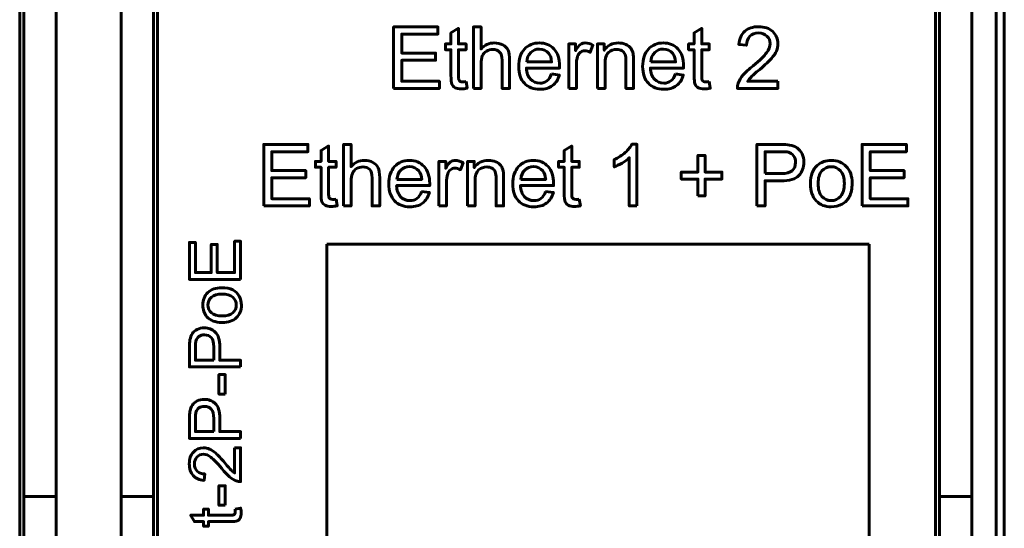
# Model space of a CAD drawing. Header units: millimetres. Extents: x -13 to 39, y -19 to 89.
# Tile 8 of 16: x 15 to 39, y 24 to 37. Entities that reach past the tile are written whole.
import ezdxf

# ---------------------------------------------------------------- set-up
doc = ezdxf.new("R2010")
doc.units = ezdxf.units.MM
doc.linetypes.add('K5LT32768', pattern=[0])

msp = doc.modelspace()

# ---------------------------------------------------------------- linework, layer by layer
at = {"color": 150, "linetype": 'K5LT32768', "lineweight": 60, "true_color": 0x0080ff}
for p, q in [((38.739, 61.118), (38.739, 8.557)), ((38.939, 61.118), (38.939, 8.557)), ((14.639, 22.438), (14.639, 47.238)), ((18.039, 22.438), (18.039, 47.238)), ((37.239, 22.438), (37.239, 47.238)), ((14.739, 44.413), (14.739, 25.262)), ((15.539, 25.262), (15.539, 44.413)), ((17.139, 25.262), (17.139, 44.413)), ((17.939, 44.413), (17.939, 25.262)), ((37.339, 44.413), (37.339, 25.262)), ((38.139, 25.262), (38.139, 44.413)), ((22.217, 14.783), (22.217, 31.492)), ((22.217, 31.492), (35.6, 31.492)), ((35.6, 31.492), (35.6, 14.783)), ((15.539, 25.262), (14.739, 25.262)), ((14.739, 23.338), (14.739, 25.262)), ((15.539, 23.645), (15.539, 25.262)), ((17.139, 23.645), (17.139, 25.262)), ((17.939, 25.262), (17.139, 25.262)), ((17.939, 25.262), (17.939, 23.338)), ((37.339, 25.262), (37.339, 23.338)), ((38.139, 25.262), (37.339, 25.262)), ((38.139, 23.645), (38.139, 25.262))]:
    msp.add_line(p, q, dxfattribs=at)
for points, knots in [([(23.866, 35.335), (23.866, 35.335), (23.866, 36.85), (23.866, 36.85), (24.96, 36.85), (24.96, 36.85), (24.96, 36.673), (24.96, 36.673), (24.067, 36.673), (24.067, 36.673), (24.067, 36.207), (24.067, 36.207), (24.903, 36.207), (24.903, 36.207), (24.903, 36.029), (24.903, 36.029), (24.067, 36.029), (24.067, 36.029), (24.067, 35.513), (24.067, 35.513), (24.996, 35.513), (24.996, 35.513), (24.996, 35.335), (24.996, 35.335), (23.866, 35.335), (23.866, 35.335)], [0, 0, 0, 0, 0.083333, 0.083333, 0.166667, 0.166667, 0.25, 0.25, 0.333333, 0.333333, 0.416667, 0.416667, 0.5, 0.5, 0.583333, 0.583333, 0.666667, 0.666667, 0.75, 0.75, 0.833333, 0.833333, 0.916667, 0.916667, 1, 1, 1, 1]), ([(25.654, 35.501), (25.654, 35.501), (25.68, 35.337), (25.68, 35.337), (25.627, 35.326), (25.581, 35.32), (25.54, 35.32), (25.472, 35.32), (25.42, 35.331), (25.383, 35.352), (25.346, 35.374), (25.319, 35.402), (25.304, 35.436), (25.289, 35.471), (25.282, 35.545), (25.282, 35.657), (25.282, 35.657), (25.282, 36.289), (25.282, 36.289), (25.144, 36.289), (25.144, 36.289), (25.144, 36.433), (25.144, 36.433), (25.282, 36.433), (25.282, 36.433), (25.282, 36.705), (25.282, 36.705), (25.468, 36.817), (25.468, 36.817), (25.468, 36.433), (25.468, 36.433), (25.654, 36.433), (25.654, 36.433), (25.654, 36.289), (25.654, 36.289), (25.468, 36.289), (25.468, 36.289), (25.468, 35.646), (25.468, 35.646), (25.468, 35.593), (25.471, 35.559), (25.478, 35.543), (25.484, 35.528), (25.495, 35.516), (25.51, 35.507), (25.524, 35.498), (25.546, 35.494), (25.573, 35.494), (25.594, 35.494), (25.621, 35.496), (25.654, 35.501)], [0, 0, 0, 0, 0.05, 0.05, 0.05, 0.1, 0.1, 0.1, 0.15, 0.15, 0.15, 0.2, 0.2, 0.2, 0.25, 0.25, 0.25, 0.3, 0.3, 0.35, 0.35, 0.4, 0.4, 0.45, 0.45, 0.5, 0.5, 0.55, 0.55, 0.6, 0.6, 0.65, 0.65, 0.7, 0.7, 0.75, 0.75, 0.8, 0.8, 0.8, 0.85, 0.85, 0.85, 0.9, 0.9, 0.9, 0.95, 0.95, 0.95, 1, 1, 1, 1]), ([(25.838, 35.335), (25.838, 35.335), (25.838, 36.85), (25.838, 36.85), (26.024, 36.85), (26.024, 36.85), (26.024, 36.305), (26.024, 36.305), (26.111, 36.406), (26.22, 36.457), (26.352, 36.457), (26.432, 36.457), (26.503, 36.441), (26.563, 36.409), (26.622, 36.377), (26.665, 36.333), (26.691, 36.276), (26.716, 36.22), (26.729, 36.137), (26.729, 36.03), (26.729, 36.03), (26.729, 35.335), (26.729, 35.335), (26.543, 35.335), (26.543, 35.335), (26.543, 36.029), (26.543, 36.029), (26.543, 36.122), (26.523, 36.19), (26.483, 36.232), (26.443, 36.275), (26.386, 36.296), (26.313, 36.296), (26.258, 36.296), (26.207, 36.282), (26.158, 36.253), (26.11, 36.225), (26.076, 36.186), (26.055, 36.137), (26.035, 36.088), (26.024, 36.021), (26.024, 35.935), (26.024, 35.935), (26.024, 35.335), (26.024, 35.335), (25.838, 35.335), (25.838, 35.335)], [0, 0, 0, 0, 0.058824, 0.058824, 0.117647, 0.117647, 0.176471, 0.176471, 0.176471, 0.235294, 0.235294, 0.235294, 0.294118, 0.294118, 0.294118, 0.352941, 0.352941, 0.352941, 0.411765, 0.411765, 0.411765, 0.470588, 0.470588, 0.529412, 0.529412, 0.588235, 0.588235, 0.588235, 0.647059, 0.647059, 0.647059, 0.705882, 0.705882, 0.705882, 0.764706, 0.764706, 0.764706, 0.823529, 0.823529, 0.823529, 0.882353, 0.882353, 0.882353, 0.941176, 0.941176, 1, 1, 1, 1]), ([(31.656, 35.501), (31.656, 35.501), (31.681, 35.337), (31.681, 35.337), (31.629, 35.326), (31.582, 35.32), (31.541, 35.32), (31.474, 35.32), (31.422, 35.331), (31.384, 35.352), (31.347, 35.374), (31.321, 35.402), (31.306, 35.436), (31.291, 35.471), (31.284, 35.545), (31.284, 35.657), (31.284, 35.657), (31.284, 36.289), (31.284, 36.289), (31.146, 36.289), (31.146, 36.289), (31.146, 36.433), (31.146, 36.433), (31.284, 36.433), (31.284, 36.433), (31.284, 36.705), (31.284, 36.705), (31.47, 36.817), (31.47, 36.817), (31.47, 36.433), (31.47, 36.433), (31.656, 36.433), (31.656, 36.433), (31.656, 36.289), (31.656, 36.289), (31.47, 36.289), (31.47, 36.289), (31.47, 35.646), (31.47, 35.646), (31.47, 35.593), (31.473, 35.559), (31.48, 35.543), (31.486, 35.528), (31.497, 35.516), (31.511, 35.507), (31.526, 35.498), (31.547, 35.494), (31.575, 35.494), (31.595, 35.494), (31.623, 35.496), (31.656, 35.501)], [0, 0, 0, 0, 0.05, 0.05, 0.05, 0.1, 0.1, 0.1, 0.15, 0.15, 0.15, 0.2, 0.2, 0.2, 0.25, 0.25, 0.25, 0.3, 0.3, 0.35, 0.35, 0.4, 0.4, 0.45, 0.45, 0.5, 0.5, 0.55, 0.55, 0.6, 0.6, 0.65, 0.65, 0.7, 0.7, 0.75, 0.75, 0.8, 0.8, 0.8, 0.85, 0.85, 0.85, 0.9, 0.9, 0.9, 0.95, 0.95, 0.95, 1, 1, 1, 1]), ([(33.353, 35.513), (33.353, 35.513), (33.353, 35.335), (33.353, 35.335), (32.35, 35.335), (32.35, 35.335), (32.348, 35.38), (32.356, 35.423), (32.372, 35.464), (32.397, 35.532), (32.439, 35.6), (32.552, 35.732), (32.633, 35.808), (32.739, 35.894), (32.903, 36.029), (33.014, 36.136), (33.072, 36.215), (33.131, 36.294), (33.16, 36.369), (33.16, 36.44), (33.16, 36.513), (33.134, 36.576), (33.081, 36.626), (33.028, 36.677), (32.959, 36.702), (32.874, 36.702), (32.784, 36.702), (32.712, 36.675), (32.658, 36.622), (32.604, 36.569), (32.577, 36.494), (32.576, 36.4), (32.576, 36.4), (32.386, 36.419), (32.386, 36.419), (32.399, 36.561), (32.448, 36.67), (32.533, 36.745), (32.619, 36.819), (32.734, 36.857), (32.878, 36.857), (33.023, 36.857), (33.139, 36.817), (33.223, 36.736), (33.308, 36.655), (33.351, 36.555), (33.351, 36.436), (33.351, 36.375), (33.338, 36.315), (33.313, 36.257), (33.289, 36.198), (33.247, 36.136), (33.19, 36.071), (33.132, 36.007), (33.037, 35.917), (32.903, 35.804), (32.791, 35.711), (32.719, 35.647), (32.688, 35.614), (32.656, 35.58), (32.63, 35.547), (32.609, 35.513), (32.609, 35.513), (33.353, 35.513), (33.353, 35.513)], [0, 0, 0, 0, 0.045455, 0.045455, 0.090909, 0.090909, 0.090909, 0.136364, 0.136364, 0.136364, 0.181818, 0.181818, 0.227273, 0.227273, 0.227273, 0.272727, 0.272727, 0.272727, 0.318182, 0.318182, 0.318182, 0.363636, 0.363636, 0.363636, 0.409091, 0.409091, 0.409091, 0.454545, 0.454545, 0.454545, 0.5, 0.5, 0.5, 0.545455, 0.545455, 0.545455, 0.590909, 0.590909, 0.590909, 0.636364, 0.636364, 0.636364, 0.681818, 0.681818, 0.681818, 0.727273, 0.727273, 0.727273, 0.772727, 0.772727, 0.772727, 0.818182, 0.818182, 0.818182, 0.863636, 0.863636, 0.863636, 0.909091, 0.909091, 0.909091, 0.954545, 0.954545, 0.954545, 1, 1, 1, 1]), ([(27.765, 35.69), (27.765, 35.69), (27.957, 35.665), (27.957, 35.665), (27.927, 35.553), (27.871, 35.466), (27.789, 35.404), (27.707, 35.343), (27.603, 35.312), (27.476, 35.312), (27.315, 35.312), (27.188, 35.361), (27.095, 35.46), (27.001, 35.558), (26.954, 35.697), (26.954, 35.875), (26.954, 36.059), (27.001, 36.202), (27.096, 36.304), (27.191, 36.406), (27.314, 36.457), (27.465, 36.457), (27.612, 36.457), (27.731, 36.407), (27.824, 36.307), (27.917, 36.207), (27.964, 36.067), (27.964, 35.886), (27.964, 35.875), (27.963, 35.858), (27.962, 35.837), (27.962, 35.837), (27.144, 35.837), (27.144, 35.837), (27.151, 35.716), (27.185, 35.624), (27.247, 35.56), (27.308, 35.496), (27.384, 35.464), (27.476, 35.464), (27.544, 35.464), (27.602, 35.482), (27.65, 35.518), (27.698, 35.554), (27.736, 35.611), (27.765, 35.69)], [0, 0, 0, 0, 0.066667, 0.066667, 0.066667, 0.133333, 0.133333, 0.133333, 0.2, 0.2, 0.2, 0.266667, 0.266667, 0.266667, 0.333333, 0.333333, 0.333333, 0.4, 0.4, 0.4, 0.466667, 0.466667, 0.466667, 0.533333, 0.533333, 0.533333, 0.6, 0.6, 0.6, 0.666667, 0.666667, 0.666667, 0.733333, 0.733333, 0.733333, 0.8, 0.8, 0.8, 0.866667, 0.866667, 0.866667, 0.933333, 0.933333, 0.933333, 1, 1, 1, 1]), ([(28.19, 35.335), (28.19, 35.335), (28.19, 36.433), (28.19, 36.433), (28.358, 36.433), (28.358, 36.433), (28.358, 36.265), (28.358, 36.265), (28.4, 36.343), (28.44, 36.395), (28.476, 36.419), (28.512, 36.444), (28.552, 36.457), (28.596, 36.457), (28.658, 36.457), (28.722, 36.437), (28.787, 36.398), (28.787, 36.398), (28.721, 36.226), (28.721, 36.226), (28.676, 36.251), (28.631, 36.264), (28.585, 36.264), (28.545, 36.264), (28.509, 36.252), (28.476, 36.227), (28.444, 36.203), (28.421, 36.169), (28.408, 36.126), (28.387, 36.06), (28.377, 35.987), (28.377, 35.909), (28.377, 35.909), (28.377, 35.335), (28.377, 35.335), (28.19, 35.335), (28.19, 35.335)], [0, 0, 0, 0, 0.076923, 0.076923, 0.153846, 0.153846, 0.230769, 0.230769, 0.230769, 0.307692, 0.307692, 0.307692, 0.384615, 0.384615, 0.384615, 0.461538, 0.461538, 0.461538, 0.538462, 0.538462, 0.538462, 0.615385, 0.615385, 0.615385, 0.692308, 0.692308, 0.692308, 0.769231, 0.769231, 0.769231, 0.846154, 0.846154, 0.846154, 0.923077, 0.923077, 1, 1, 1, 1]), ([(28.897, 35.335), (28.897, 35.335), (28.897, 36.433), (28.897, 36.433), (29.065, 36.433), (29.065, 36.433), (29.065, 36.277), (29.065, 36.277), (29.145, 36.397), (29.261, 36.457), (29.413, 36.457), (29.48, 36.457), (29.54, 36.445), (29.596, 36.421), (29.651, 36.397), (29.693, 36.366), (29.72, 36.328), (29.748, 36.289), (29.767, 36.243), (29.778, 36.19), (29.785, 36.156), (29.788, 36.095), (29.788, 36.009), (29.788, 36.009), (29.788, 35.335), (29.788, 35.335), (29.602, 35.335), (29.602, 35.335), (29.602, 36.002), (29.602, 36.002), (29.602, 36.078), (29.595, 36.135), (29.581, 36.172), (29.566, 36.21), (29.54, 36.24), (29.504, 36.262), (29.467, 36.285), (29.424, 36.296), (29.374, 36.296), (29.295, 36.296), (29.227, 36.271), (29.17, 36.22), (29.112, 36.17), (29.084, 36.075), (29.084, 35.934), (29.084, 35.934), (29.084, 35.335), (29.084, 35.335), (28.897, 35.335), (28.897, 35.335)], [0, 0, 0, 0, 0.055556, 0.055556, 0.111111, 0.111111, 0.166667, 0.166667, 0.166667, 0.222222, 0.222222, 0.222222, 0.277778, 0.277778, 0.277778, 0.333333, 0.333333, 0.333333, 0.388889, 0.388889, 0.388889, 0.444444, 0.444444, 0.444444, 0.5, 0.5, 0.555556, 0.555556, 0.611111, 0.611111, 0.611111, 0.666667, 0.666667, 0.666667, 0.722222, 0.722222, 0.722222, 0.777778, 0.777778, 0.777778, 0.833333, 0.833333, 0.833333, 0.888889, 0.888889, 0.888889, 0.944444, 0.944444, 1, 1, 1, 1]), ([(30.824, 35.69), (30.824, 35.69), (31.016, 35.665), (31.016, 35.665), (30.986, 35.553), (30.93, 35.466), (30.849, 35.404), (30.767, 35.343), (30.662, 35.312), (30.535, 35.312), (30.375, 35.312), (30.248, 35.361), (30.154, 35.46), (30.06, 35.558), (30.013, 35.697), (30.013, 35.875), (30.013, 36.059), (30.06, 36.202), (30.155, 36.304), (30.25, 36.406), (30.373, 36.457), (30.525, 36.457), (30.671, 36.457), (30.791, 36.407), (30.883, 36.307), (30.976, 36.207), (31.023, 36.067), (31.023, 35.886), (31.023, 35.875), (31.022, 35.858), (31.022, 35.837), (31.022, 35.837), (30.204, 35.837), (30.204, 35.837), (30.211, 35.716), (30.245, 35.624), (30.306, 35.56), (30.367, 35.496), (30.444, 35.464), (30.535, 35.464), (30.603, 35.464), (30.661, 35.482), (30.709, 35.518), (30.758, 35.554), (30.796, 35.611), (30.824, 35.69)], [0, 0, 0, 0, 0.066667, 0.066667, 0.066667, 0.133333, 0.133333, 0.133333, 0.2, 0.2, 0.2, 0.266667, 0.266667, 0.266667, 0.333333, 0.333333, 0.333333, 0.4, 0.4, 0.4, 0.466667, 0.466667, 0.466667, 0.533333, 0.533333, 0.533333, 0.6, 0.6, 0.6, 0.666667, 0.666667, 0.666667, 0.733333, 0.733333, 0.733333, 0.8, 0.8, 0.8, 0.866667, 0.866667, 0.866667, 0.933333, 0.933333, 0.933333, 1, 1, 1, 1]), ([(27.155, 35.989), (27.155, 35.989), (27.767, 35.989), (27.767, 35.989), (27.759, 36.081), (27.735, 36.15), (27.696, 36.197), (27.638, 36.268), (27.561, 36.304), (27.466, 36.304), (27.381, 36.304), (27.309, 36.276), (27.251, 36.219), (27.193, 36.161), (27.161, 36.085), (27.155, 35.989)], [0, 0, 0, 0, 0.2, 0.2, 0.2, 0.4, 0.4, 0.4, 0.6, 0.6, 0.6, 0.8, 0.8, 0.8, 1, 1, 1, 1]), ([(30.214, 35.989), (30.214, 35.989), (30.826, 35.989), (30.826, 35.989), (30.818, 36.081), (30.794, 36.15), (30.756, 36.197), (30.697, 36.268), (30.62, 36.304), (30.526, 36.304), (30.44, 36.304), (30.369, 36.276), (30.311, 36.219), (30.253, 36.161), (30.221, 36.085), (30.214, 35.989)], [0, 0, 0, 0, 0.2, 0.2, 0.2, 0.4, 0.4, 0.4, 0.6, 0.6, 0.6, 0.8, 0.8, 0.8, 1, 1, 1, 1]), ([(20.66, 32.435), (20.66, 32.435), (20.66, 33.951), (20.66, 33.951), (21.754, 33.951), (21.754, 33.951), (21.754, 33.773), (21.754, 33.773), (20.861, 33.773), (20.861, 33.773), (20.861, 33.308), (20.861, 33.308), (21.697, 33.308), (21.697, 33.308), (21.697, 33.13), (21.697, 33.13), (20.861, 33.13), (20.861, 33.13), (20.861, 32.613), (20.861, 32.613), (21.79, 32.613), (21.79, 32.613), (21.79, 32.435), (21.79, 32.435), (20.66, 32.435), (20.66, 32.435)], [0, 0, 0, 0, 0.083333, 0.083333, 0.166667, 0.166667, 0.25, 0.25, 0.333333, 0.333333, 0.416667, 0.416667, 0.5, 0.5, 0.583333, 0.583333, 0.666667, 0.666667, 0.75, 0.75, 0.833333, 0.833333, 0.916667, 0.916667, 1, 1, 1, 1]), ([(22.449, 32.602), (22.449, 32.602), (22.474, 32.437), (22.474, 32.437), (22.422, 32.426), (22.375, 32.421), (22.334, 32.421), (22.267, 32.421), (22.214, 32.431), (22.177, 32.453), (22.14, 32.474), (22.114, 32.502), (22.099, 32.537), (22.083, 32.572), (22.076, 32.645), (22.076, 32.757), (22.076, 32.757), (22.076, 33.39), (22.076, 33.39), (21.938, 33.39), (21.938, 33.39), (21.938, 33.534), (21.938, 33.534), (22.076, 33.534), (22.076, 33.534), (22.076, 33.806), (22.076, 33.806), (22.262, 33.917), (22.262, 33.917), (22.262, 33.534), (22.262, 33.534), (22.449, 33.534), (22.449, 33.534), (22.449, 33.39), (22.449, 33.39), (22.262, 33.39), (22.262, 33.39), (22.262, 32.747), (22.262, 32.747), (22.262, 32.693), (22.265, 32.659), (22.272, 32.644), (22.279, 32.629), (22.289, 32.617), (22.304, 32.608), (22.319, 32.599), (22.34, 32.594), (22.367, 32.594), (22.388, 32.594), (22.415, 32.597), (22.449, 32.602)], [0, 0, 0, 0, 0.05, 0.05, 0.05, 0.1, 0.1, 0.1, 0.15, 0.15, 0.15, 0.2, 0.2, 0.2, 0.25, 0.25, 0.25, 0.3, 0.3, 0.35, 0.35, 0.4, 0.4, 0.45, 0.45, 0.5, 0.5, 0.55, 0.55, 0.6, 0.6, 0.65, 0.65, 0.7, 0.7, 0.75, 0.75, 0.8, 0.8, 0.8, 0.85, 0.85, 0.85, 0.9, 0.9, 0.9, 0.95, 0.95, 0.95, 1, 1, 1, 1]), ([(22.632, 32.435), (22.632, 32.435), (22.632, 33.951), (22.632, 33.951), (22.819, 33.951), (22.819, 33.951), (22.819, 33.406), (22.819, 33.406), (22.905, 33.507), (23.014, 33.557), (23.146, 33.557), (23.227, 33.557), (23.297, 33.541), (23.357, 33.509), (23.417, 33.477), (23.459, 33.433), (23.485, 33.377), (23.511, 33.32), (23.523, 33.238), (23.523, 33.131), (23.523, 33.131), (23.523, 32.435), (23.523, 32.435), (23.337, 32.435), (23.337, 32.435), (23.337, 33.13), (23.337, 33.13), (23.337, 33.223), (23.317, 33.291), (23.277, 33.333), (23.237, 33.375), (23.181, 33.396), (23.107, 33.396), (23.053, 33.396), (23.001, 33.382), (22.953, 33.354), (22.904, 33.325), (22.87, 33.286), (22.849, 33.237), (22.829, 33.189), (22.819, 33.121), (22.819, 33.035), (22.819, 33.035), (22.819, 32.435), (22.819, 32.435), (22.632, 32.435), (22.632, 32.435)], [0, 0, 0, 0, 0.058824, 0.058824, 0.117647, 0.117647, 0.176471, 0.176471, 0.176471, 0.235294, 0.235294, 0.235294, 0.294118, 0.294118, 0.294118, 0.352941, 0.352941, 0.352941, 0.411765, 0.411765, 0.411765, 0.470588, 0.470588, 0.529412, 0.529412, 0.588235, 0.588235, 0.588235, 0.647059, 0.647059, 0.647059, 0.705882, 0.705882, 0.705882, 0.764706, 0.764706, 0.764706, 0.823529, 0.823529, 0.823529, 0.882353, 0.882353, 0.882353, 0.941176, 0.941176, 1, 1, 1, 1]), ([(28.45, 32.602), (28.45, 32.602), (28.476, 32.437), (28.476, 32.437), (28.424, 32.426), (28.377, 32.421), (28.336, 32.421), (28.268, 32.421), (28.216, 32.431), (28.179, 32.453), (28.142, 32.474), (28.116, 32.502), (28.1, 32.537), (28.085, 32.572), (28.078, 32.645), (28.078, 32.757), (28.078, 32.757), (28.078, 33.39), (28.078, 33.39), (27.94, 33.39), (27.94, 33.39), (27.94, 33.534), (27.94, 33.534), (28.078, 33.534), (28.078, 33.534), (28.078, 33.806), (28.078, 33.806), (28.264, 33.917), (28.264, 33.917), (28.264, 33.534), (28.264, 33.534), (28.45, 33.534), (28.45, 33.534), (28.45, 33.39), (28.45, 33.39), (28.264, 33.39), (28.264, 33.39), (28.264, 32.747), (28.264, 32.747), (28.264, 32.693), (28.267, 32.659), (28.274, 32.644), (28.28, 32.629), (28.291, 32.617), (28.306, 32.608), (28.321, 32.599), (28.342, 32.594), (28.369, 32.594), (28.39, 32.594), (28.417, 32.597), (28.45, 32.602)], [0, 0, 0, 0, 0.05, 0.05, 0.05, 0.1, 0.1, 0.1, 0.15, 0.15, 0.15, 0.2, 0.2, 0.2, 0.25, 0.25, 0.25, 0.3, 0.3, 0.35, 0.35, 0.4, 0.4, 0.45, 0.45, 0.5, 0.5, 0.55, 0.55, 0.6, 0.6, 0.65, 0.65, 0.7, 0.7, 0.75, 0.75, 0.8, 0.8, 0.8, 0.85, 0.85, 0.85, 0.9, 0.9, 0.9, 0.95, 0.95, 0.95, 1, 1, 1, 1]), ([(29.87, 32.435), (29.87, 32.435), (29.684, 32.435), (29.684, 32.435), (29.684, 33.622), (29.684, 33.622), (29.639, 33.578), (29.58, 33.536), (29.507, 33.493), (29.435, 33.45), (29.369, 33.418), (29.311, 33.397), (29.311, 33.397), (29.311, 33.577), (29.311, 33.577), (29.415, 33.626), (29.506, 33.685), (29.584, 33.755), (29.662, 33.824), (29.718, 33.892), (29.75, 33.957), (29.75, 33.957), (29.87, 33.957), (29.87, 33.957), (29.87, 32.435), (29.87, 32.435)], [0, 0, 0, 0, 0.111111, 0.111111, 0.222222, 0.222222, 0.222222, 0.333333, 0.333333, 0.333333, 0.444444, 0.444444, 0.444444, 0.555556, 0.555556, 0.555556, 0.666667, 0.666667, 0.666667, 0.777778, 0.777778, 0.777778, 0.888889, 0.888889, 1, 1, 1, 1]), ([(32.835, 32.435), (32.835, 32.435), (32.835, 33.951), (32.835, 33.951), (33.407, 33.951), (33.407, 33.951), (33.508, 33.951), (33.585, 33.946), (33.638, 33.937), (33.713, 33.924), (33.775, 33.901), (33.825, 33.866), (33.876, 33.831), (33.916, 33.782), (33.947, 33.72), (33.978, 33.657), (33.993, 33.589), (33.993, 33.514), (33.993, 33.385), (33.952, 33.276), (33.87, 33.187), (33.788, 33.098), (33.639, 33.054), (33.425, 33.054), (33.425, 33.054), (33.036, 33.054), (33.036, 33.054), (33.036, 32.435), (33.036, 32.435), (32.835, 32.435), (32.835, 32.435)], [0, 0, 0, 0, 0.090909, 0.090909, 0.181818, 0.181818, 0.181818, 0.272727, 0.272727, 0.272727, 0.363636, 0.363636, 0.363636, 0.454545, 0.454545, 0.454545, 0.545455, 0.545455, 0.545455, 0.636364, 0.636364, 0.636364, 0.727273, 0.727273, 0.727273, 0.818182, 0.818182, 0.909091, 0.909091, 1, 1, 1, 1]), ([(35.428, 32.435), (35.428, 32.435), (35.428, 33.951), (35.428, 33.951), (36.523, 33.951), (36.523, 33.951), (36.523, 33.773), (36.523, 33.773), (35.629, 33.773), (35.629, 33.773), (35.629, 33.308), (35.629, 33.308), (36.466, 33.308), (36.466, 33.308), (36.466, 33.13), (36.466, 33.13), (35.629, 33.13), (35.629, 33.13), (35.629, 32.613), (35.629, 32.613), (36.559, 32.613), (36.559, 32.613), (36.559, 32.435), (36.559, 32.435), (35.428, 32.435), (35.428, 32.435)], [0, 0, 0, 0, 0.083333, 0.083333, 0.166667, 0.166667, 0.25, 0.25, 0.333333, 0.333333, 0.416667, 0.416667, 0.5, 0.5, 0.583333, 0.583333, 0.666667, 0.666667, 0.75, 0.75, 0.833333, 0.833333, 0.916667, 0.916667, 1, 1, 1, 1]), ([(24.559, 32.791), (24.559, 32.791), (24.751, 32.766), (24.751, 32.766), (24.721, 32.654), (24.665, 32.567), (24.584, 32.505), (24.502, 32.443), (24.397, 32.412), (24.27, 32.412), (24.11, 32.412), (23.983, 32.462), (23.889, 32.56), (23.795, 32.659), (23.748, 32.797), (23.748, 32.976), (23.748, 33.16), (23.795, 33.303), (23.89, 33.405), (23.985, 33.507), (24.108, 33.557), (24.26, 33.557), (24.406, 33.557), (24.526, 33.508), (24.618, 33.408), (24.711, 33.308), (24.758, 33.167), (24.758, 32.986), (24.758, 32.976), (24.757, 32.959), (24.757, 32.937), (24.757, 32.937), (23.939, 32.937), (23.939, 32.937), (23.946, 32.817), (23.98, 32.724), (24.041, 32.661), (24.102, 32.597), (24.179, 32.565), (24.27, 32.565), (24.338, 32.565), (24.396, 32.583), (24.444, 32.619), (24.493, 32.655), (24.531, 32.712), (24.559, 32.791)], [0, 0, 0, 0, 0.066667, 0.066667, 0.066667, 0.133333, 0.133333, 0.133333, 0.2, 0.2, 0.2, 0.266667, 0.266667, 0.266667, 0.333333, 0.333333, 0.333333, 0.4, 0.4, 0.4, 0.466667, 0.466667, 0.466667, 0.533333, 0.533333, 0.533333, 0.6, 0.6, 0.6, 0.666667, 0.666667, 0.666667, 0.733333, 0.733333, 0.733333, 0.8, 0.8, 0.8, 0.866667, 0.866667, 0.866667, 0.933333, 0.933333, 0.933333, 1, 1, 1, 1]), ([(24.985, 32.435), (24.985, 32.435), (24.985, 33.534), (24.985, 33.534), (25.152, 33.534), (25.152, 33.534), (25.152, 33.366), (25.152, 33.366), (25.195, 33.444), (25.234, 33.495), (25.27, 33.52), (25.307, 33.545), (25.347, 33.557), (25.39, 33.557), (25.453, 33.557), (25.517, 33.538), (25.582, 33.498), (25.582, 33.498), (25.515, 33.327), (25.515, 33.327), (25.47, 33.352), (25.425, 33.365), (25.38, 33.365), (25.339, 33.365), (25.303, 33.352), (25.271, 33.328), (25.239, 33.304), (25.216, 33.27), (25.202, 33.226), (25.181, 33.16), (25.171, 33.088), (25.171, 33.009), (25.171, 33.009), (25.171, 32.435), (25.171, 32.435), (24.985, 32.435), (24.985, 32.435)], [0, 0, 0, 0, 0.076923, 0.076923, 0.153846, 0.153846, 0.230769, 0.230769, 0.230769, 0.307692, 0.307692, 0.307692, 0.384615, 0.384615, 0.384615, 0.461538, 0.461538, 0.461538, 0.538462, 0.538462, 0.538462, 0.615385, 0.615385, 0.615385, 0.692308, 0.692308, 0.692308, 0.769231, 0.769231, 0.769231, 0.846154, 0.846154, 0.846154, 0.923077, 0.923077, 1, 1, 1, 1]), ([(25.692, 32.435), (25.692, 32.435), (25.692, 33.534), (25.692, 33.534), (25.859, 33.534), (25.859, 33.534), (25.859, 33.378), (25.859, 33.378), (25.939, 33.498), (26.056, 33.557), (26.208, 33.557), (26.274, 33.557), (26.335, 33.545), (26.39, 33.522), (26.446, 33.498), (26.487, 33.467), (26.515, 33.428), (26.542, 33.39), (26.562, 33.344), (26.573, 33.291), (26.579, 33.256), (26.583, 33.196), (26.583, 33.11), (26.583, 33.11), (26.583, 32.435), (26.583, 32.435), (26.397, 32.435), (26.397, 32.435), (26.397, 33.103), (26.397, 33.103), (26.397, 33.179), (26.389, 33.236), (26.375, 33.273), (26.361, 33.31), (26.335, 33.34), (26.298, 33.363), (26.261, 33.385), (26.218, 33.396), (26.169, 33.396), (26.09, 33.396), (26.022, 33.371), (25.964, 33.321), (25.906, 33.271), (25.878, 33.175), (25.878, 33.035), (25.878, 33.035), (25.878, 32.435), (25.878, 32.435), (25.692, 32.435), (25.692, 32.435)], [0, 0, 0, 0, 0.055556, 0.055556, 0.111111, 0.111111, 0.166667, 0.166667, 0.166667, 0.222222, 0.222222, 0.222222, 0.277778, 0.277778, 0.277778, 0.333333, 0.333333, 0.333333, 0.388889, 0.388889, 0.388889, 0.444444, 0.444444, 0.444444, 0.5, 0.5, 0.555556, 0.555556, 0.611111, 0.611111, 0.611111, 0.666667, 0.666667, 0.666667, 0.722222, 0.722222, 0.722222, 0.777778, 0.777778, 0.777778, 0.833333, 0.833333, 0.833333, 0.888889, 0.888889, 0.888889, 0.944444, 0.944444, 1, 1, 1, 1]), ([(27.618, 32.791), (27.618, 32.791), (27.811, 32.766), (27.811, 32.766), (27.781, 32.654), (27.725, 32.567), (27.643, 32.505), (27.561, 32.443), (27.457, 32.412), (27.329, 32.412), (27.169, 32.412), (27.042, 32.462), (26.948, 32.56), (26.854, 32.659), (26.807, 32.797), (26.807, 32.976), (26.807, 33.16), (26.855, 33.303), (26.95, 33.405), (27.045, 33.507), (27.168, 33.557), (27.319, 33.557), (27.465, 33.557), (27.585, 33.508), (27.678, 33.408), (27.771, 33.308), (27.817, 33.167), (27.817, 32.986), (27.817, 32.976), (27.817, 32.959), (27.816, 32.937), (27.816, 32.937), (26.998, 32.937), (26.998, 32.937), (27.005, 32.817), (27.039, 32.724), (27.1, 32.661), (27.161, 32.597), (27.238, 32.565), (27.329, 32.565), (27.397, 32.565), (27.456, 32.583), (27.504, 32.619), (27.552, 32.655), (27.59, 32.712), (27.618, 32.791)], [0, 0, 0, 0, 0.066667, 0.066667, 0.066667, 0.133333, 0.133333, 0.133333, 0.2, 0.2, 0.2, 0.266667, 0.266667, 0.266667, 0.333333, 0.333333, 0.333333, 0.4, 0.4, 0.4, 0.466667, 0.466667, 0.466667, 0.533333, 0.533333, 0.533333, 0.6, 0.6, 0.6, 0.666667, 0.666667, 0.666667, 0.733333, 0.733333, 0.733333, 0.8, 0.8, 0.8, 0.866667, 0.866667, 0.866667, 0.933333, 0.933333, 0.933333, 1, 1, 1, 1]), ([(31.379, 32.681), (31.379, 32.681), (31.379, 33.096), (31.379, 33.096), (30.966, 33.096), (30.966, 33.096), (30.966, 33.269), (30.966, 33.269), (31.379, 33.269), (31.379, 33.269), (31.379, 33.682), (31.379, 33.682), (31.555, 33.682), (31.555, 33.682), (31.555, 33.269), (31.555, 33.269), (31.968, 33.269), (31.968, 33.269), (31.968, 33.096), (31.968, 33.096), (31.555, 33.096), (31.555, 33.096), (31.555, 32.681), (31.555, 32.681), (31.379, 32.681), (31.379, 32.681)], [0, 0, 0, 0, 0.083333, 0.083333, 0.166667, 0.166667, 0.25, 0.25, 0.333333, 0.333333, 0.416667, 0.416667, 0.5, 0.5, 0.583333, 0.583333, 0.666667, 0.666667, 0.75, 0.75, 0.833333, 0.833333, 0.916667, 0.916667, 1, 1, 1, 1]), ([(33.036, 33.231), (33.036, 33.231), (33.428, 33.231), (33.428, 33.231), (33.558, 33.231), (33.649, 33.255), (33.704, 33.304), (33.758, 33.352), (33.786, 33.42), (33.786, 33.508), (33.786, 33.571), (33.77, 33.625), (33.738, 33.67), (33.705, 33.715), (33.663, 33.745), (33.611, 33.76), (33.577, 33.769), (33.515, 33.773), (33.424, 33.773), (33.424, 33.773), (33.036, 33.773), (33.036, 33.773), (33.036, 33.231), (33.036, 33.231)], [0, 0, 0, 0, 0.125, 0.125, 0.125, 0.25, 0.25, 0.25, 0.375, 0.375, 0.375, 0.5, 0.5, 0.5, 0.625, 0.625, 0.625, 0.75, 0.75, 0.75, 0.875, 0.875, 1, 1, 1, 1]), ([(34.154, 32.985), (34.154, 33.188), (34.21, 33.338), (34.323, 33.436), (34.418, 33.517), (34.533, 33.557), (34.669, 33.557), (34.82, 33.557), (34.943, 33.508), (35.039, 33.409), (35.135, 33.311), (35.183, 33.174), (35.183, 33), (35.183, 32.859), (35.161, 32.748), (35.119, 32.668), (35.077, 32.587), (35.015, 32.524), (34.934, 32.479), (34.853, 32.434), (34.764, 32.412), (34.669, 32.412), (34.515, 32.412), (34.391, 32.461), (34.201, 32.658), (34.154, 32.8), (34.154, 32.985)], [0, 0, 0, 0, 0.111111, 0.111111, 0.111111, 0.222222, 0.222222, 0.222222, 0.333333, 0.333333, 0.333333, 0.444444, 0.444444, 0.444444, 0.555556, 0.555556, 0.555556, 0.666667, 0.666667, 0.666667, 0.777778, 0.777778, 0.777778, 0.888889, 0.888889, 1, 1, 1, 1]), ([(23.949, 33.09), (23.949, 33.09), (24.561, 33.09), (24.561, 33.09), (24.553, 33.182), (24.529, 33.251), (24.491, 33.297), (24.432, 33.369), (24.355, 33.405), (24.261, 33.405), (24.175, 33.405), (24.104, 33.376), (24.046, 33.319), (23.988, 33.262), (23.956, 33.185), (23.949, 33.09)], [0, 0, 0, 0, 0.2, 0.2, 0.2, 0.4, 0.4, 0.4, 0.6, 0.6, 0.6, 0.8, 0.8, 0.8, 1, 1, 1, 1]), ([(27.009, 33.09), (27.009, 33.09), (27.62, 33.09), (27.62, 33.09), (27.612, 33.182), (27.589, 33.251), (27.55, 33.297), (27.491, 33.369), (27.414, 33.405), (27.32, 33.405), (27.235, 33.405), (27.163, 33.376), (27.105, 33.319), (27.047, 33.262), (27.015, 33.185), (27.009, 33.09)], [0, 0, 0, 0, 0.2, 0.2, 0.2, 0.4, 0.4, 0.4, 0.6, 0.6, 0.6, 0.8, 0.8, 0.8, 1, 1, 1, 1]), ([(34.344, 32.984), (34.344, 32.844), (34.375, 32.739), (34.436, 32.669), (34.498, 32.599), (34.575, 32.565), (34.669, 32.565), (34.761, 32.565), (34.838, 32.599), (34.9, 32.67), (34.961, 32.74), (34.992, 32.847), (34.992, 32.99), (34.992, 33.126), (34.961, 33.229), (34.899, 33.298), (34.837, 33.368), (34.761, 33.403), (34.669, 33.403), (34.575, 33.403), (34.498, 33.368), (34.436, 33.299), (34.375, 33.229), (34.344, 33.124), (34.344, 32.984)], [0, 0, 0, 0, 0.125, 0.125, 0.125, 0.25, 0.25, 0.25, 0.375, 0.375, 0.375, 0.5, 0.5, 0.5, 0.625, 0.625, 0.625, 0.75, 0.75, 0.75, 0.875, 0.875, 0.875, 1, 1, 1, 1]), ([(20.092, 30.621), (20.092, 30.621), (18.829, 30.621), (18.829, 30.621), (18.829, 31.533), (18.829, 31.533), (18.977, 31.533), (18.977, 31.533), (18.977, 30.789), (18.977, 30.789), (19.365, 30.789), (19.365, 30.789), (19.365, 31.486), (19.365, 31.486), (19.513, 31.486), (19.513, 31.486), (19.513, 30.789), (19.513, 30.789), (19.944, 30.789), (19.944, 30.789), (19.944, 31.563), (19.944, 31.563), (20.092, 31.563), (20.092, 31.563), (20.092, 30.621), (20.092, 30.621)], [0, 0, 0, 0, 0.083333, 0.083333, 0.166667, 0.166667, 0.25, 0.25, 0.333333, 0.333333, 0.416667, 0.416667, 0.5, 0.5, 0.583333, 0.583333, 0.666667, 0.666667, 0.75, 0.75, 0.833333, 0.833333, 0.916667, 0.916667, 1, 1, 1, 1]), ([(19.634, 29.559), (19.465, 29.559), (19.34, 29.606), (19.259, 29.7), (19.191, 29.779), (19.157, 29.875), (19.157, 29.988), (19.157, 30.114), (19.198, 30.217), (19.281, 30.297), (19.363, 30.376), (19.476, 30.416), (19.621, 30.416), (19.739, 30.416), (19.831, 30.399), (19.899, 30.363), (19.966, 30.328), (20.018, 30.277), (20.055, 30.209), (20.093, 30.142), (20.111, 30.068), (20.111, 29.988), (20.111, 29.86), (20.07, 29.757), (19.906, 29.598), (19.788, 29.559), (19.634, 29.559)], [0, 0, 0, 0, 0.111111, 0.111111, 0.111111, 0.222222, 0.222222, 0.222222, 0.333333, 0.333333, 0.333333, 0.444444, 0.444444, 0.444444, 0.555556, 0.555556, 0.555556, 0.666667, 0.666667, 0.666667, 0.777778, 0.777778, 0.777778, 0.888889, 0.888889, 1, 1, 1, 1]), ([(19.635, 29.718), (19.752, 29.718), (19.839, 29.743), (19.897, 29.795), (19.955, 29.846), (19.984, 29.91), (19.984, 29.988), (19.984, 30.065), (19.955, 30.129), (19.897, 30.181), (19.838, 30.232), (19.749, 30.258), (19.63, 30.258), (19.517, 30.258), (19.431, 30.232), (19.373, 30.18), (19.315, 30.129), (19.286, 30.065), (19.286, 29.988), (19.286, 29.91), (19.315, 29.846), (19.373, 29.795), (19.43, 29.743), (19.518, 29.718), (19.635, 29.718)], [0, 0, 0, 0, 0.125, 0.125, 0.125, 0.25, 0.25, 0.25, 0.375, 0.375, 0.375, 0.5, 0.5, 0.5, 0.625, 0.625, 0.625, 0.75, 0.75, 0.75, 0.875, 0.875, 0.875, 1, 1, 1, 1]), ([(20.092, 28.46), (20.092, 28.46), (18.829, 28.46), (18.829, 28.46), (18.829, 28.937), (18.829, 28.937), (18.829, 29.021), (18.833, 29.085), (18.841, 29.129), (18.851, 29.191), (18.871, 29.243), (18.9, 29.285), (18.929, 29.327), (18.97, 29.361), (19.022, 29.387), (19.074, 29.412), (19.131, 29.425), (19.194, 29.425), (19.301, 29.425), (19.391, 29.391), (19.465, 29.322), (19.54, 29.254), (19.577, 29.13), (19.577, 28.952), (19.577, 28.952), (19.577, 28.628), (19.577, 28.628), (20.092, 28.628), (20.092, 28.628), (20.092, 28.46), (20.092, 28.46)], [0, 0, 0, 0, 0.090909, 0.090909, 0.181818, 0.181818, 0.181818, 0.272727, 0.272727, 0.272727, 0.363636, 0.363636, 0.363636, 0.454545, 0.454545, 0.454545, 0.545455, 0.545455, 0.545455, 0.636364, 0.636364, 0.636364, 0.727273, 0.727273, 0.727273, 0.818182, 0.818182, 0.909091, 0.909091, 1, 1, 1, 1]), ([(19.429, 28.628), (19.429, 28.628), (19.429, 28.954), (19.429, 28.954), (19.429, 29.062), (19.409, 29.139), (19.368, 29.184), (19.328, 29.23), (19.272, 29.252), (19.199, 29.252), (19.146, 29.252), (19.101, 29.239), (19.063, 29.212), (19.025, 29.185), (19, 29.15), (18.988, 29.107), (18.981, 29.078), (18.977, 29.026), (18.977, 28.951), (18.977, 28.951), (18.977, 28.628), (18.977, 28.628), (19.429, 28.628), (19.429, 28.628)], [0, 0, 0, 0, 0.125, 0.125, 0.125, 0.25, 0.25, 0.25, 0.375, 0.375, 0.375, 0.5, 0.5, 0.5, 0.625, 0.625, 0.625, 0.75, 0.75, 0.75, 0.875, 0.875, 1, 1, 1, 1]), ([(19.713, 27.792), (19.713, 27.792), (19.557, 27.792), (19.557, 27.792), (19.557, 28.271), (19.557, 28.271), (19.713, 28.271), (19.713, 28.271), (19.713, 27.792), (19.713, 27.792)], [0, 0, 0, 0, 0.25, 0.25, 0.5, 0.5, 0.75, 0.75, 1, 1, 1, 1]), ([(20.092, 26.696), (20.092, 26.696), (18.829, 26.696), (18.829, 26.696), (18.829, 27.173), (18.829, 27.173), (18.829, 27.257), (18.833, 27.321), (18.841, 27.365), (18.851, 27.427), (18.871, 27.479), (18.9, 27.521), (18.929, 27.564), (18.97, 27.597), (19.022, 27.623), (19.074, 27.648), (19.131, 27.661), (19.194, 27.661), (19.301, 27.661), (19.391, 27.627), (19.465, 27.559), (19.54, 27.49), (19.577, 27.367), (19.577, 27.188), (19.577, 27.188), (19.577, 26.864), (19.577, 26.864), (20.092, 26.864), (20.092, 26.864), (20.092, 26.696), (20.092, 26.696)], [0, 0, 0, 0, 0.090909, 0.090909, 0.181818, 0.181818, 0.181818, 0.272727, 0.272727, 0.272727, 0.363636, 0.363636, 0.363636, 0.454545, 0.454545, 0.454545, 0.545455, 0.545455, 0.545455, 0.636364, 0.636364, 0.636364, 0.727273, 0.727273, 0.727273, 0.818182, 0.818182, 0.909091, 0.909091, 1, 1, 1, 1]), ([(19.429, 26.864), (19.429, 26.864), (19.429, 27.19), (19.429, 27.19), (19.429, 27.298), (19.409, 27.375), (19.368, 27.42), (19.328, 27.466), (19.272, 27.488), (19.199, 27.488), (19.146, 27.488), (19.101, 27.475), (19.063, 27.448), (19.025, 27.422), (19, 27.386), (18.988, 27.343), (18.981, 27.315), (18.977, 27.262), (18.977, 27.187), (18.977, 27.187), (18.977, 26.864), (18.977, 26.864), (19.429, 26.864), (19.429, 26.864)], [0, 0, 0, 0, 0.125, 0.125, 0.125, 0.25, 0.25, 0.25, 0.375, 0.375, 0.375, 0.5, 0.5, 0.5, 0.625, 0.625, 0.625, 0.75, 0.75, 0.75, 0.875, 0.875, 1, 1, 1, 1]), ([(19.944, 26.467), (19.944, 26.467), (20.092, 26.467), (20.092, 26.467), (20.092, 25.631), (20.092, 25.631), (20.055, 25.629), (20.019, 25.636), (19.984, 25.649), (19.927, 25.67), (19.871, 25.705), (19.816, 25.752), (19.761, 25.799), (19.698, 25.867), (19.626, 25.955), (19.513, 26.092), (19.424, 26.184), (19.358, 26.233), (19.292, 26.282), (19.23, 26.306), (19.171, 26.306), (19.11, 26.306), (19.058, 26.284), (19.016, 26.24), (18.974, 26.196), (18.952, 26.138), (18.952, 26.067), (18.952, 25.992), (18.975, 25.933), (19.019, 25.888), (19.064, 25.843), (19.126, 25.82), (19.205, 25.819), (19.205, 25.819), (19.189, 25.661), (19.189, 25.661), (19.07, 25.671), (18.98, 25.713), (18.917, 25.784), (18.855, 25.855), (18.824, 25.951), (18.824, 26.071), (18.824, 26.192), (18.857, 26.288), (18.925, 26.359), (18.992, 26.43), (19.075, 26.465), (19.175, 26.465), (19.225, 26.465), (19.275, 26.455), (19.324, 26.434), (19.373, 26.413), (19.424, 26.379), (19.478, 26.331), (19.532, 26.283), (19.607, 26.203), (19.701, 26.092), (19.779, 25.999), (19.832, 25.939), (19.86, 25.912), (19.888, 25.886), (19.916, 25.864), (19.944, 25.847), (19.944, 25.847), (19.944, 26.467), (19.944, 26.467)], [0, 0, 0, 0, 0.045455, 0.045455, 0.090909, 0.090909, 0.090909, 0.136364, 0.136364, 0.136364, 0.181818, 0.181818, 0.181818, 0.227273, 0.227273, 0.227273, 0.272727, 0.272727, 0.272727, 0.318182, 0.318182, 0.318182, 0.363636, 0.363636, 0.363636, 0.409091, 0.409091, 0.409091, 0.454545, 0.454545, 0.454545, 0.5, 0.5, 0.5, 0.545455, 0.545455, 0.545455, 0.590909, 0.590909, 0.590909, 0.636364, 0.636364, 0.636364, 0.681818, 0.681818, 0.681818, 0.727273, 0.727273, 0.727273, 0.772727, 0.772727, 0.772727, 0.818182, 0.818182, 0.818182, 0.863636, 0.863636, 0.863636, 0.909091, 0.909091, 0.909091, 0.954545, 0.954545, 0.954545, 1, 1, 1, 1]), ([(19.713, 25.047), (19.713, 25.047), (19.557, 25.047), (19.557, 25.047), (19.557, 25.527), (19.557, 25.527), (19.713, 25.527), (19.713, 25.527), (19.713, 25.047), (19.713, 25.047)], [0, 0, 0, 0, 0.25, 0.25, 0.5, 0.5, 0.75, 0.75, 1, 1, 1, 1]), ([(19.953, 24.955), (19.953, 24.955), (20.09, 24.976), (20.09, 24.976), (20.1, 24.933), (20.104, 24.894), (20.104, 24.86), (20.104, 24.804), (20.095, 24.76), (20.078, 24.729), (20.06, 24.698), (20.036, 24.676), (20.007, 24.664), (19.978, 24.651), (19.917, 24.645), (19.824, 24.645), (19.824, 24.645), (19.296, 24.645), (19.296, 24.645), (19.296, 24.53), (19.296, 24.53), (19.176, 24.53), (19.176, 24.53), (19.176, 24.645), (19.176, 24.645), (18.95, 24.645), (18.95, 24.645), (18.857, 24.8), (18.857, 24.8), (19.176, 24.8), (19.176, 24.8), (19.176, 24.955), (19.176, 24.955), (19.296, 24.955), (19.296, 24.955), (19.296, 24.8), (19.296, 24.8), (19.833, 24.8), (19.833, 24.8), (19.877, 24.8), (19.906, 24.803), (19.918, 24.808), (19.931, 24.814), (19.941, 24.822), (19.948, 24.835), (19.956, 24.847), (19.96, 24.865), (19.96, 24.888), (19.96, 24.905), (19.958, 24.927), (19.953, 24.955)], [0, 0, 0, 0, 0.05, 0.05, 0.05, 0.1, 0.1, 0.1, 0.15, 0.15, 0.15, 0.2, 0.2, 0.2, 0.25, 0.25, 0.25, 0.3, 0.3, 0.35, 0.35, 0.4, 0.4, 0.45, 0.45, 0.5, 0.5, 0.55, 0.55, 0.6, 0.6, 0.65, 0.65, 0.7, 0.7, 0.75, 0.75, 0.8, 0.8, 0.8, 0.85, 0.85, 0.85, 0.9, 0.9, 0.9, 0.95, 0.95, 0.95, 1, 1, 1, 1])]:
    msp.add_open_spline(points, degree=3, knots=knots, dxfattribs=at)

doc.saveas('drawing.dxf')
